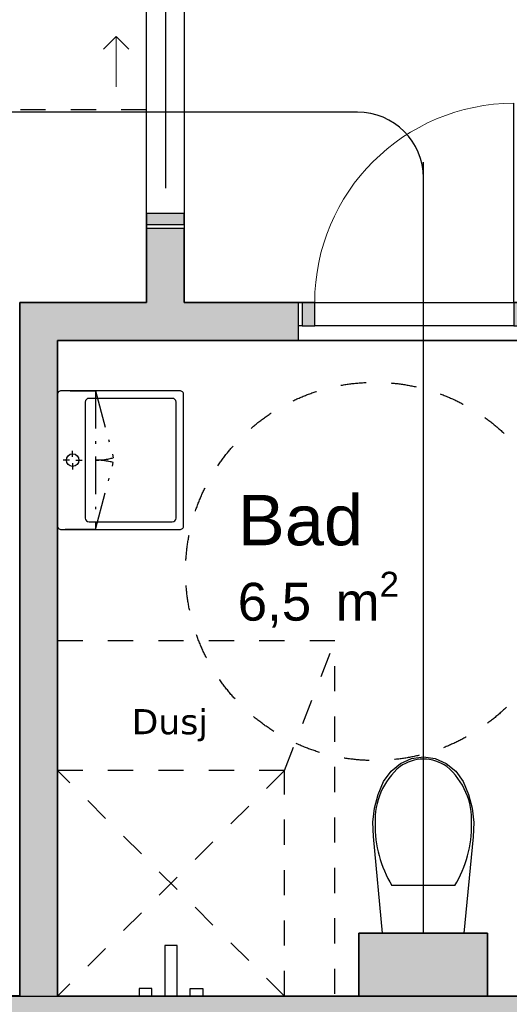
# Model space of a CAD drawing. Header units: millimetres. Extents: x 158466 to 263668, y 129175 to 189280.
# Tile 40 of 55: x 179696 to 181637, y 173186 to 177091. Entities that reach past the tile are written whole.
import ezdxf
from ezdxf.enums import TextEntityAlignment as Align

# ---------------------------------------------------------------- set-up
doc = ezdxf.new("R2010")
doc.units = ezdxf.units.MM
doc.header["$LTSCALE"] = 0.5
doc.header["$MEASUREMENT"] = 0
for name, pattern in [('Over snittplan', [520, 300, -100, 20, -100]), ('PLINE', [0]), ('Stipling', [400, 200, -200])]:
    doc.linetypes.add(name, pattern=pattern)
doc.layers.add('234- Vinduer_ dører_ porter(Nye konstruksjoner)', color=7, linetype='Continuous', lineweight=0)
for name, color, linetype in [('24-- Innervegger (Skravur)(Nye konstruksjoner)', 7, 'Continuous'), ('24-- Innervegger(Nye konstruksjoner)', 7, 'Continuous'), ('244- Vinduer_ dører_ foldevegger(Nye konstruksjoner)', 7, 'Continuous'), ('273- Kjøkkeninnredning(Nye konstruksjoner)', 7, 'Continuous'), ('274- Innredning og garnityr for våtrom(Nye konstruksjoner)', 7, 'Continuous'), ('315- Utstyr for sanitærinstallasjoner(Nye konstruksjoner)', 7, 'Continuous'), ('862- M___Nettoareal(Nye konstruksjoner)', 7, 'Continuous'), ('862- M___Nettoareal(Polylinje)(Nye konstruksjoner)', 7, 'Continuous'), ('862- M___Nettoareal(Tekst)(Nye konstruksjoner)', 7, 'Continuous'), ('878- Annen overflate_visuell informasjon_snusirkler(Nye konstruksjoner)', 7, 'Continuous'), ('878- Annen overflate_visuell informasjon_takheis(Nye konstruksjoner)', 7, 'Continuous')]:
    doc.layers.add(name, color=color, linetype=linetype)
doc.styles.add('GENERATED_STYLE_1', font='arial.ttf')
doc.styles.add('GENERATED_STYLE_2', font='verdana.ttf')
doc.linetypes.add('Fasade_Snitt markør', pattern='A,0,[1,01 A 200 20 001 Plan 1. etasje_21.Shx,S=3.174603,R=0,X=0,Y=0],-800,0', length=800)

# ---------------------------------------------------------------- blocks, each defined once
blk = doc.blocks.new('Leilighet 1_102_17_1', base_point=(175190.7, 179064.8))
at = {"layer": '862- M___Nettoareal(Polylinje)(Nye konstruksjoner)', "linetype": 'PLINE', "flags": 128}
blk.add_lwpolyline([(176598.9, 180733.7), (176598.9, 173218.7), (184098.9, 173218.7), (184098.9, 180733.7)], close=True, dxfattribs=at)
at = {"layer": '862- M___Nettoareal(Tekst)(Nye konstruksjoner)', "style": 'GENERATED_STYLE_1'}
for tag, height, p in [('DUMMY_861', 300, (176128.6, 179418.4)), ('ROOM_NAME', 300, (174252.9, 179349.8)), ('DUMMY_862', 150, (174252.9, 178946.9))]:
    blk.add_attdef(tag, text='', height=height, dxfattribs=at).set_placement(p, align=Align.TOP_LEFT)
blk = doc.blocks.new('Entre_106_20_1', base_point=(182414.8, 177406.8))
at = {"layer": '862- M___Nettoareal(Polylinje)(Nye konstruksjoner)', "linetype": 'PLINE', "flags": 128}
blk.add_lwpolyline([(180348.9, 178073.7), (180348.9, 175969), (184098.9, 175969), (184098.9, 178073.7)], close=True, dxfattribs=at)
at = {"layer": '862- M___Nettoareal(Tekst)(Nye konstruksjoner)', "insert": (182147.5, 176648.6), "char_height": 150, "attachment_point": 1, "style": 'GENERATED_STYLE_1'}
blk.add_mtext('\\A1;{\\pql;\\pt0,24100;\\fArial|b0|i0|c0|p0;\\W1.000000;7,9\\fArial|b0|i0|c0|p0;\\W1.000000;\\A1{\\H.66x;\\S^  ;}\\fArial|b0|i0|c0|p0;\\W1.000000; m\\fArial|b0|i0|c0|p0;\\W1.000000;\\A1{\\H.66x;\\S2^  ;}}', dxfattribs=at)
at = {"layer": '862- M___Nettoareal(Tekst)(Nye konstruksjoner)', "style": 'GENERATED_STYLE_1'}
for tag, height, p in [('DUMMY_861', 200, (182803.1, 176999.3)), ('ROOM_NAME', 200, (182147.5, 176953.6)), ('DUMMY_862', 150, (182147.5, 176685))]:
    blk.add_attdef(tag, text='', height=height, dxfattribs=at).set_placement(p, align=Align.TOP_LEFT)
blk = doc.blocks.new('Stue_kjøkken_101_21_1', base_point=(176102.4, 182916.1))
at = {"layer": '862- M___Nettoareal(Polylinje)(Nye konstruksjoner)', "linetype": 'PLINE', "flags": 128}
blk.add_lwpolyline([(176598.9, 180733.7), (176598.9, 173218.7), (179696.2, 173218.7), (179696.2, 175969), (180198.9, 175969), (180198.9, 180733.7)], close=True, dxfattribs=at)
at = {"layer": '862- M___Nettoareal(Tekst)(Nye konstruksjoner)', "style": 'GENERATED_STYLE_1'}
for tag, height, p in [('DUMMY_861', 200, (178936.5, 180040.3)), ('ROOM_NAME', 200, (177351, 179994.6)), ('DUMMY_862', 150, (177351, 179726))]:
    blk.add_attdef(tag, text='', height=height, dxfattribs=at).set_placement(p, align=Align.TOP_LEFT)
blk = doc.blocks.new('Bad_103_23_1', base_point=(181261.3, 174831.7))
at = {"layer": '862- M___Nettoareal(Polylinje)(Nye konstruksjoner)', "linetype": 'PLINE', "flags": 128}
blk.add_lwpolyline([(179846.2, 175819), (179846.2, 173218.7), (181041.2, 173218.7), (181041.2, 173468.7), (181551.2, 173468.7), (181551.2, 173218.7), (182396.6, 173218.7), (182396.6, 175819)], close=True, dxfattribs=at)
at = {"layer": '862- M___Nettoareal(Tekst)(Nye konstruksjoner)', "insert": (180560.7, 174901.3), "char_height": 150, "attachment_point": 1, "style": 'GENERATED_STYLE_1'}
blk.add_mtext('\\A1;{\\pql;\\pt0,24100;\\fArial|b0|i0|c0|p0;\\W1.000000;6,5\\fArial|b0|i0|c0|p0;\\W1.000000;\\A1{\\H.66x;\\S^  ;}\\fArial|b0|i0|c0|p0;\\W1.000000; m\\fArial|b0|i0|c0|p0;\\W1.000000;\\A1{\\H.66x;\\S2^  ;}}', dxfattribs=at)
at = {"layer": '862- M___Nettoareal(Tekst)(Nye konstruksjoner)', "style": 'GENERATED_STYLE_1'}
for tag, height, p in [('DUMMY_861', 200, (181048.7, 175252)), ('ROOM_NAME', 200, (180560.7, 175206.3)), ('DUMMY_862', 150, (180560.7, 174937.7))]:
    blk.add_attdef(tag, text='', height=height, dxfattribs=at).set_placement(p, align=Align.TOP_LEFT)
blk = doc.blocks.new('Dør[21]_1')
at = {"layer": '24-- Innervegger (Skravur)(Nye konstruksjoner)', "linetype": 'Continuous'}
for points in [[(180815.9, 175877), (180865.9, 175877), (180865.9, 175969), (180815.9, 175969)], [(181705.9, 175969), (181655.9, 175969), (181655.9, 175877), (181705.9, 175877)]]:
    blk.add_hatch(color=256, dxfattribs=at).paths.add_polyline_path(points)
at = {"layer": '234- Vinduer_ dører_ porter(Nye konstruksjoner)', "linetype": 'PLINE'}
blk.add_arc((181655.9, 175969), 790, 90, 180, dxfattribs=at)
at = {"layer": '244- Vinduer_ dører_ foldevegger(Nye konstruksjoner)', "linetype": 'PLINE'}
for p, q in [((181655.9, 175969), (181655.9, 176759)), ((180800.9, 175969), (181720.9, 175969)), ((180815.9, 175969), (180800.9, 175969)), ((180800.9, 175969), (180800.9, 175877)), ((180800.9, 175969), (180800.9, 175877)), ((180800.9, 175969), (180800.9, 175877)), ((180865.9, 175969), (180815.9, 175969)), ((180815.9, 175969), (180815.9, 175877)), ((180865.9, 175969), (181655.9, 175969)), ((180865.9, 175877), (180865.9, 175969)), ((181705.9, 175969), (181655.9, 175969)), ((181655.9, 175969), (181655.9, 175877)), ((181705.9, 175969), (181720.9, 175969)), ((181705.9, 175877), (181705.9, 175969)), ((181720.9, 175969), (181720.9, 175877)), ((181720.9, 175969), (181720.9, 175877)), ((181720.9, 175969), (181720.9, 175877)), ((180815.9, 175877), (180800.9, 175877)), ((180800.9, 175877), (180800.9, 175819)), ((180815.9, 175877), (180865.9, 175877)), ((181655.9, 175877), (180865.9, 175877)), ((181655.9, 175877), (181705.9, 175877)), ((181705.9, 175877), (181720.9, 175877)), ((181720.9, 175877), (181720.9, 175819)), ((180800.9, 175819), (181720.9, 175819))]:
    blk.add_line(p, q, dxfattribs=at)
blk = doc.blocks.new('Skyvedør med pocketkarm[24]_1')
at = {"layer": '24-- Innervegger (Skravur)(Nye konstruksjoner)', "linetype": 'Continuous'}
for points in [[(180198.9, 177169), (180198.9, 177126), (180248.9, 177126), (180248.9, 177169)], [(180298.9, 177169), (180298.9, 177126), (180348.9, 177126), (180348.9, 177169)], [(180348.9, 176279), (180348.9, 176322), (180198.9, 176322), (180198.9, 176279)]]:
    blk.add_hatch(color=256, dxfattribs=at).paths.add_polyline_path(points)
at = {"layer": '234- Vinduer_ dører_ porter(Nye konstruksjoner)', "linetype": 'PLINE'}
for p, q in [((180078.9, 177024), (180028.9, 176974)), ((180078.9, 176824), (180078.9, 177024)), ((180078.9, 177024), (180128.9, 176974))]:
    blk.add_line(p, q, dxfattribs=at)
at = {"layer": '244- Vinduer_ dører_ foldevegger(Nye konstruksjoner)', "linetype": 'PLINE'}
for p, q in [((180273.9, 177226), (180273.9, 176422)), ((180198.9, 177169), (180198.9, 177184)), ((180198.9, 177184), (180248.9, 177184)), ((180198.9, 177184), (180248.9, 177184)), ((180198.9, 177184), (180248.9, 177184)), ((180248.9, 177169), (180248.9, 177184)), ((180298.9, 177169), (180298.9, 177184)), ((180298.9, 177184), (180348.9, 177184)), ((180298.9, 177184), (180348.9, 177184)), ((180298.9, 177184), (180348.9, 177184)), ((180348.9, 177169), (180348.9, 177184)), ((180198.9, 177169), (180198.9, 177126)), ((180248.9, 177169), (180198.9, 177169)), ((180248.9, 177126), (180248.9, 177169)), ((180298.9, 177169), (180298.9, 177126)), ((180348.9, 177169), (180298.9, 177169)), ((180348.9, 177126), (180348.9, 177169)), ((180198.9, 177126), (180248.9, 177126)), ((180298.9, 177126), (180348.9, 177126)), ((180348.9, 176322), (180198.9, 176322)), ((180198.9, 176322), (180198.9, 176279)), ((180348.9, 176279), (180348.9, 176322)), ((180198.9, 176279), (180198.9, 176264)), ((180198.9, 176279), (180348.9, 176279)), ((180198.9, 176264), (180348.9, 176264)), ((180198.9, 176264), (180348.9, 176264)), ((180198.9, 176264), (180348.9, 176264)), ((180348.9, 176279), (180348.9, 176264))]:
    blk.add_line(p, q, dxfattribs=at)
blk = doc.blocks.new('WC[23]_1', base_point=(181296.2, 173467.8))
at = {"layer": '274- Innredning og garnityr for våtrom(Nye konstruksjoner)', "linetype": 'PLINE'}
for p, q in [((181296.4, 173657.1), (181171.9, 173657.2)), ((181420.9, 173657), (181296.4, 173657.1))]:
    blk.add_line(p, q, dxfattribs=at)
at = {"layer": '274- Innredning og garnityr for våtrom(Nye konstruksjoner)', "linetype": 'PLINE', "flags": 128}
blk.add_lwpolyline([(181103, 173963.9), (181117.3, 174018.3), (181139.1, 174069.6), (181168.4, 174110.3), (181206.1, 174141.5), (181249.9, 174161.1), (181296.9, 174167.8), (181343.8, 174161), (181387.5, 174141.3), (181425.3, 174110.1), (181454.5, 174069.3), (181476.2, 174018), (181490.3, 173963.6), (181496.5, 173907.4), (181494.7, 173850.9), (181457.3, 173467.7), (181135.1, 173468), (181098.5, 173851.2), (181096.7, 173907.8)], close=True, dxfattribs=at)
at = {"layer": '274- Innredning og garnityr for våtrom(Nye konstruksjoner)', "linetype": 'PLINE'}
for centre, major_axis, start_param, end_param in [((181297.6, 174006.8), (-158.3, 0.1), 4.71825, 5.344893), ((181295.8, 174006.8), (-158.3, 0.1), 4.079884, 4.706528), ((181398.9, 173918.7), (-293.6, 0.3), 5.438328, 6.338917), ((181194.4, 173918.9), (-293.6, 0.3), 3.085865, 3.986454), ((181591.6, 173891.8), (-486, 0.5), 6.259569, 6.81259), ((181001.6, 173892.4), (-486, 0.5), 2.61219, 3.165211)]:
    blk.add_ellipse(centre, major_axis=major_axis, ratio=0.957628, start_param=start_param, end_param=end_param, dxfattribs=at)
blk = doc.blocks.new('Dusjgarnityr[65]_1', base_point=(180296.2, 173218.7))
at = {"layer": '315- Utstyr for sanitærinstallasjoner(Nye konstruksjoner)', "linetype": 'PLINE'}
for p, q in [((180219.7, 173248.7), (180169.7, 173248.7)), ((180169.7, 173248.7), (180169.7, 173218.7)), ((180219.7, 173218.7), (180219.7, 173248.7)), ((180372.7, 173218.7), (180372.7, 173248.7)), ((180372.7, 173248.7), (180422.7, 173248.7)), ((180422.7, 173248.7), (180422.7, 173218.7)), ((180169.7, 173218.7), (180219.7, 173218.7)), ((180422.7, 173218.7), (180372.7, 173218.7))]:
    blk.add_line(p, q, dxfattribs=at)
at = {"layer": '315- Utstyr for sanitærinstallasjoner(Nye konstruksjoner)', "linetype": 'PLINE', "flags": 128}
blk.add_lwpolyline([(180321.2, 173218.7), (180321.2, 173418.7), (180271.2, 173418.7), (180271.2, 173218.7)], close=True, dxfattribs=at)
blk = doc.blocks.new('Servant[267]_1', base_point=(179846.2, 175344))
at = {"layer": '315- Utstyr for sanitærinstallasjoner(Nye konstruksjoner)', "linetype": 'PLINE'}
for p, q in [((180301.2, 175589), (179971.2, 175589)), ((179956.2, 175574), (179956.2, 175114)), ((180316.2, 175114), (180316.2, 175574)), ((179906.2, 175356.5), (179906.2, 175381.5)), ((179893.7, 175344), (179868.7, 175344)), ((179906.2, 175331.5), (179906.2, 175306.5)), ((179918.7, 175344), (179943.7, 175344)), ((179971.2, 175099), (180301.2, 175099))]:
    blk.add_line(p, q, dxfattribs=at)
at = {"layer": '315- Utstyr for sanitærinstallasjoner(Nye konstruksjoner)', "linetype": 'PLINE', "flags": 128}
for points in [[(179846.2, 175604), (179846.2, 175084, 0.414214), (179861.2, 175069), (180331.2, 175069, 0.414214), (180346.2, 175084), (180346.2, 175604, 0.414214), (180331.2, 175619), (179861.2, 175619, 0.414214)], [(179906.2, 175319, -1), (179906.2, 175369, -1)]]:
    blk.add_lwpolyline(points, format="xyb", close=True, dxfattribs=at)
at = {"layer": '315- Utstyr for sanitærinstallasjoner(Nye konstruksjoner)', "linetype": 'PLINE'}
for centre, start, end in [((179971.2, 175574), 90, 180), ((180301.2, 175574), 0, 90), ((179971.2, 175114), 180, 270), ((180301.2, 175114), 270, 0)]:
    blk.add_arc(centre, 15, start, end, dxfattribs=at)
blk = doc.blocks.new('Overskap 02[268]_1', base_point=(179996.2, 175619))
at = {"layer": '315- Utstyr for sanitærinstallasjoner(Nye konstruksjoner)', "linetype": 'Over snittplan'}
for p, q in [((179996.2, 175619), (180067.4, 175353.4)), ((179996.2, 175069), (180067.4, 175334.7))]:
    blk.add_line(p, q, dxfattribs=at)
at = {"layer": '315- Utstyr for sanitærinstallasjoner(Nye konstruksjoner)', "linetype": 'Over snittplan', "flags": 128}
blk.add_lwpolyline([(179996.2, 175619), (179996.2, 175069), (179846.2, 175069), (179846.2, 175619)], close=True, dxfattribs=at)
at = {"layer": '315- Utstyr for sanitærinstallasjoner(Nye konstruksjoner)', "linetype": 'Over snittplan'}
for centre, start, end in [((179996.2, 175619), 270, 285), ((179996.2, 175069), 75, 90)]:
    blk.add_arc(centre, 275, start, end, dxfattribs=at)

msp = doc.modelspace()

# ---------------------------------------------------------------- hatches: boundary and pattern name
at = {"layer": '24-- Innervegger (Skravur)(Nye konstruksjoner)', "linetype": 'Continuous'}
for points in [[(180198.9, 176264), (180198.9, 175969), (180348.9, 175969), (180348.9, 176264)], [(179846.2, 175819), (179696.2, 175969), (179696.2, 175819)], [(179696.2, 175969), (179846.2, 175819), (179846.2, 175969)], [(179846.2, 175819), (180800.9, 175819), (180800.9, 175969), (179846.2, 175969)], [(179696.2, 175819), (179696.2, 173218.7), (179846.2, 173218.7), (179846.2, 175819)], [(181551.2, 173467.8), (181041.2, 173467.8), (181041.2, 173217.8), (181551.2, 173217.8)], [(176598.9, 172968.7), (184098.9, 172968.7), (184098.9, 173218.7), (176598.9, 173218.7)], [(176598.9, 172968.7), (184098.9, 172968.7), (184098.9, 173218.7), (176598.9, 173218.7)]]:
    msp.add_hatch(color=256, dxfattribs=at).paths.add_polyline_path(points)

# ---------------------------------------------------------------- linework, layer by layer
at = {"layer": '24-- Innervegger(Nye konstruksjoner)', "linetype": 'PLINE'}
for p, q in [((180198.9, 176264), (180348.9, 176264)), ((180800.9, 175969), (180800.9, 175877)), ((180800.9, 175877), (180800.9, 175819))]:
    msp.add_line(p, q, dxfattribs=at)
at = {"layer": '24-- Innervegger(Nye konstruksjoner)', "linetype": 'PLINE', "flags": 128}
for points in [[(180198.9, 176264), (180198.9, 175969)], [(180348.9, 175969), (180348.9, 176264)], [(179696.2, 175969), (179696.2, 175819)], [(180198.9, 175969), (179696.2, 175969)], [(180800.9, 175969), (180348.9, 175969)], [(179696.2, 175819), (179696.2, 173218.7)], [(179846.2, 175819), (180800.9, 175819)], [(179846.2, 173218.7), (179846.2, 175819)], [(181551.2, 173467.8), (181041.2, 173467.8)], [(181041.2, 173467.8), (181041.2, 173217.8)], [(181551.2, 173217.8), (181551.2, 173467.8)], [(179696.2, 173218.7), (176598.9, 173218.7)], [(179696.2, 173218.7), (176598.9, 173218.7)], [(184098.9, 173218.7), (179846.2, 173218.7)], [(184098.9, 173218.7), (179846.2, 173218.7)], [(181041.2, 173217.8), (181551.2, 173217.8)]]:
    msp.add_lwpolyline(points, dxfattribs=at)
at = {"layer": '273- Kjøkkeninnredning(Nye konstruksjoner)', "linetype": 'PLINE', "flags": 128}
msp.add_lwpolyline([(177849.2, 173218.7), (177849.2, 173221.7), (179696.2, 173221.7)], dxfattribs=at)
at = {"layer": '315- Utstyr for sanitærinstallasjoner(Nye konstruksjoner)', "linetype": 'Stipling'}
for points in [[(180946.2, 173227.4), (180946.2, 174627.4), (179846.2, 174627.4)], [(180746.2, 174112.8), (180946.2, 174627.4)], [(180746.2, 174112.8), (179846.2, 173218.7), (180746.2, 173218.7), (179846.2, 174112.8)], [(180746.2, 173218.7), (180746.2, 174112.8), (179846.2, 174112.8)]]:
    msp.add_lwpolyline(points, dxfattribs=at)
at = {"layer": '878- Annen overflate_visuell informasjon_snusirkler(Nye konstruksjoner)', "linetype": 'Stipling'}
msp.add_lwpolyline([(180198.9, 176733.7), (177381, 176733.7)], dxfattribs=at)
msp.add_circle((181104, 174902.7), 750, dxfattribs=at)
at = {"layer": '878- Annen overflate_visuell informasjon_takheis(Nye konstruksjoner)', "linetype": 'Fasade_Snitt markør'}
for p, q in [((181035.9, 176724), (179422.3, 176724)), ((181296.9, 173468.7), (181296.9, 176525.8))]:
    msp.add_line(p, q, dxfattribs=at)
msp.add_arc((181035.9, 176463.1), 261, 0, 90, dxfattribs=at)

# ---------------------------------------------------------------- block references
at = {"layer": '244- Vinduer_ dører_ foldevegger(Nye konstruksjoner)', "linetype": 'PLINE'}
for name in ['Skyvedør med pocketkarm[24]_1', 'Dør[21]_1']:
    msp.add_blockref(name, (0, 0), dxfattribs=at)
at = {"layer": '274- Innredning og garnityr for våtrom(Nye konstruksjoner)', "linetype": 'PLINE'}
msp.add_blockref('WC[23]_1', (181296.2, 173467.8), dxfattribs=at)
at = {"layer": '315- Utstyr for sanitærinstallasjoner(Nye konstruksjoner)', "linetype": 'PLINE'}
for name, p in [('Servant[267]_1', (179846.2, 175344)), ('Dusjgarnityr[65]_1', (180296.2, 173218.7))]:
    msp.add_blockref(name, p, dxfattribs=at)
at = {"layer": '315- Utstyr for sanitærinstallasjoner(Nye konstruksjoner)', "linetype": 'Over snittplan'}
msp.add_blockref('Overskap 02[268]_1', (179996.2, 175619), dxfattribs=at)
at = {"layer": '862- M___Nettoareal(Nye konstruksjoner)', "linetype": 'Continuous'}
for name, p in [('Leilighet 1_102_17_1', (175190.7, 179064.8)), ('Stue_kjøkken_101_21_1', (176102.4, 182916.1))]:
    msp.add_blockref(name, p, dxfattribs=at)
ref = msp.add_blockref('Entre_106_20_1', (182414.8, 177406.8), dxfattribs=at)
ref.add_attrib('ROOM_NAME', 'Entre', dxfattribs={"layer": '862- M___Nettoareal(Tekst)(Nye konstruksjoner)', "color": 7, "height": 200, "style": 'GENERATED_STYLE_1'}).set_placement((182147.5, 176953.6), align=Align.TOP_LEFT)
ref = msp.add_blockref('Bad_103_23_1', (181261.3, 174831.7), dxfattribs=at)
ref.add_attrib('ROOM_NAME', 'Bad', dxfattribs={"layer": '862- M___Nettoareal(Tekst)(Nye konstruksjoner)', "color": 7, "height": 200, "style": 'GENERATED_STYLE_1'}).set_placement((180560.7, 175206.3), align=Align.TOP_LEFT)

# ---------------------------------------------------------------- texts
at = {"layer": '315- Utstyr for sanitærinstallasjoner(Nye konstruksjoner)', "linetype": 'Continuous', "insert": (180140.3, 174228.4), "char_height": 100, "attachment_point": 7, "style": 'GENERATED_STYLE_2'}
msp.add_mtext('\\A1;{\\pql;\\fVerdana|b0|i0|c0|p0;\\W1.000000;Dusj}', dxfattribs=at)

doc.saveas('drawing.dxf')
